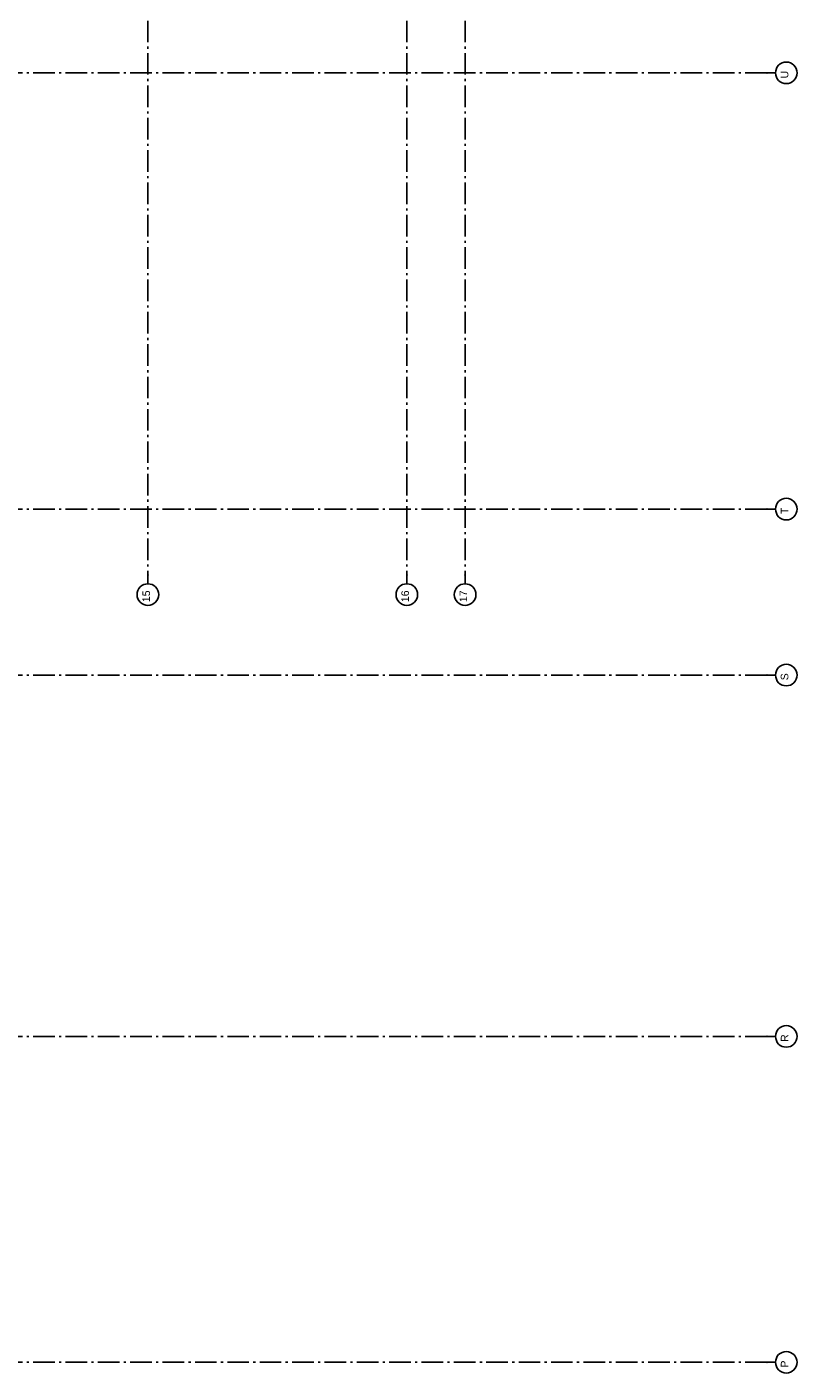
# Model space of a CAD drawing. Header units: millimetres. Extents: x -117798 to 93698, y -84437 to 74219.
# Tile 31 of 34: x 75853 to 93698, y 4433 to 35633. Entities that reach past the tile are written whole.
import ezdxf
from ezdxf.enums import TextEntityAlignment as Align

# ---------------------------------------------------------------- set-up
doc = ezdxf.new("R2010")
doc.units = ezdxf.units.MM
doc.header["$LTSCALE"] = 0.5
doc.header["$MEASUREMENT"] = 0
doc.linetypes.add('Akselinje', pattern=[1500, 1000, -200, 100, -200])
doc.linetypes.add('PLINE', pattern=[0])
doc.layers.add('82-- Modullinjer', color=7, linetype='Continuous')
doc.styles.add('GENERATED_STYLE_1', font='arial.ttf')

# ---------------------------------------------------------------- blocks, each defined once
blk = doc.blocks.new('Standard grid marker[4]', base_point=(93198, 34568))
at = {"layer": '82-- Modullinjer', "linetype": 'Akselinje'}
for q in [(21139, 34565), (93198, 34568)]:
    blk.add_line((92998, 34568), q, dxfattribs=at)
at = {"layer": '82-- Modullinjer', "linetype": 'PLINE'}
blk.add_circle((93448, 34568), 250, dxfattribs=at)
at = {"layer": '82-- Modullinjer', "linetype": 'Akselinje'}
blk.add_point((92998, 34568), dxfattribs=at)
blk.add_point((92998, 34568), dxfattribs=at)
at = {"layer": '82-- Modullinjer', "style": 'GENERATED_STYLE_1'}
for tag, p in [('AC_MarkerText_1_1', (20562, 34525)), ('AC_MarkerText_1_0', (93320, 34528))]:
    blk.add_attdef(tag, text='', height=175, rotation=90, dxfattribs=at).set_placement(p, align=Align.TOP_CENTER)
blk = doc.blocks.new('Standard grid marker[5]', base_point=(93198, 24458))
at = {"layer": '82-- Modullinjer', "linetype": 'Akselinje'}
for q in [(21139, 24458), (93198, 24458)]:
    blk.add_line((92998, 24458), q, dxfattribs=at)
at = {"layer": '82-- Modullinjer', "linetype": 'PLINE'}
blk.add_circle((93448, 24458), 250, dxfattribs=at)
at = {"layer": '82-- Modullinjer', "linetype": 'Akselinje'}
blk.add_point((92998, 24458), dxfattribs=at)
blk.add_point((92998, 24458), dxfattribs=at)
at = {"layer": '82-- Modullinjer', "style": 'GENERATED_STYLE_1'}
for tag, p in [('AC_MarkerText_1_1', (20562, 24418)), ('AC_MarkerText_1_0', (93320, 24418))]:
    blk.add_attdef(tag, text='', height=175, rotation=90, dxfattribs=at).set_placement(p, align=Align.TOP_CENTER)
blk = doc.blocks.new('Standard grid marker[6]', base_point=(93198, 20611))
at = {"layer": '82-- Modullinjer', "linetype": 'Akselinje'}
for q in [(-81321, 20611), (93198, 20611)]:
    blk.add_line((92998, 20611), q, dxfattribs=at)
at = {"layer": '82-- Modullinjer', "linetype": 'PLINE'}
blk.add_circle((93448, 20611), 250, dxfattribs=at)
at = {"layer": '82-- Modullinjer', "linetype": 'Akselinje'}
blk.add_point((92998, 20611), dxfattribs=at)
blk.add_point((92998, 20611), dxfattribs=at)
at = {"layer": '82-- Modullinjer', "style": 'GENERATED_STYLE_1'}
for tag, p in [('AC_MarkerText_1_1', (-81899, 20571)), ('AC_MarkerText_1_0', (93320, 20571))]:
    blk.add_attdef(tag, text='', height=175, rotation=90, dxfattribs=at).set_placement(p, align=Align.TOP_CENTER)
blk = doc.blocks.new('Standard grid marker[7]', base_point=(93198, 4683))
at = {"layer": '82-- Modullinjer', "linetype": 'Akselinje'}
for q in [(-81321, 4683), (93198, 4683)]:
    blk.add_line((92998, 4683), q, dxfattribs=at)
at = {"layer": '82-- Modullinjer', "linetype": 'PLINE'}
blk.add_circle((93448, 4683), 250, dxfattribs=at)
at = {"layer": '82-- Modullinjer', "linetype": 'Akselinje'}
blk.add_point((92998, 4683), dxfattribs=at)
blk.add_point((92998, 4683), dxfattribs=at)
at = {"layer": '82-- Modullinjer', "style": 'GENERATED_STYLE_1'}
for tag, p in [('AC_MarkerText_1_1', (-81899, 4643)), ('AC_MarkerText_1_0', (93320, 4643))]:
    blk.add_attdef(tag, text='', height=175, rotation=90, dxfattribs=at).set_placement(p, align=Align.TOP_CENTER)
blk = doc.blocks.new('Standard grid marker[18]', base_point=(86006, 72727))
at = {"layer": '82-- Modullinjer', "linetype": 'Akselinje'}
for p, q in [((86006, 72527), (86006, 22927)), ((86006, 22927), (86006, 22727))]:
    blk.add_line(p, q, dxfattribs=at)
at = {"layer": '82-- Modullinjer', "linetype": 'PLINE'}
blk.add_circle((86006, 22477), 250, dxfattribs=at)
at = {"layer": '82-- Modullinjer', "linetype": 'Akselinje'}
blk.add_point((86006, 22927), dxfattribs=at)
blk.add_point((86006, 22927), dxfattribs=at)
at = {"layer": '82-- Modullinjer', "style": 'GENERATED_STYLE_1'}
for tag, p in [('AC_MarkerText_1_0', (85878, 72937)), ('AC_MarkerText_1_1', (85878, 22437))]:
    blk.add_attdef(tag, text='', height=175, rotation=90, dxfattribs=at).set_placement(p, align=Align.TOP_CENTER)
blk = doc.blocks.new('Standard grid marker[21]', base_point=(93198, 12236))
at = {"layer": '82-- Modullinjer', "linetype": 'Akselinje'}
for q in [(-81321, 12236), (93198, 12236)]:
    blk.add_line((92998, 12236), q, dxfattribs=at)
at = {"layer": '82-- Modullinjer', "linetype": 'PLINE'}
blk.add_circle((93448, 12236), 250, dxfattribs=at)
at = {"layer": '82-- Modullinjer', "linetype": 'Akselinje'}
blk.add_point((92998, 12236), dxfattribs=at)
blk.add_point((92998, 12236), dxfattribs=at)
at = {"layer": '82-- Modullinjer', "style": 'GENERATED_STYLE_1'}
for tag, p in [('AC_MarkerText_1_1', (-81899, 12196)), ('AC_MarkerText_1_0', (93320, 12196))]:
    blk.add_attdef(tag, text='', height=175, rotation=90, dxfattribs=at).set_placement(p, align=Align.TOP_CENTER)
blk = doc.blocks.new('Standard grid marker[55]', base_point=(78656, 72727))
at = {"layer": '82-- Modullinjer', "linetype": 'Akselinje'}
for p, q in [((78656, 72527), (78656, 22927)), ((78656, 22927), (78656, 22727))]:
    blk.add_line(p, q, dxfattribs=at)
at = {"layer": '82-- Modullinjer', "linetype": 'PLINE'}
blk.add_circle((78656, 22477), 250, dxfattribs=at)
at = {"layer": '82-- Modullinjer', "linetype": 'Akselinje'}
blk.add_point((78656, 22927), dxfattribs=at)
blk.add_point((78656, 22927), dxfattribs=at)
at = {"layer": '82-- Modullinjer', "style": 'GENERATED_STYLE_1'}
for tag, p in [('AC_MarkerText_1_0', (78528, 72937)), ('AC_MarkerText_1_1', (78528, 22437))]:
    blk.add_attdef(tag, text='', height=175, rotation=90, dxfattribs=at).set_placement(p, align=Align.TOP_CENTER)
blk = doc.blocks.new('Standard grid marker[56]', base_point=(84656, 72727))
at = {"layer": '82-- Modullinjer', "linetype": 'Akselinje'}
for p, q in [((84656, 72527), (84656, 22927)), ((84656, 22927), (84656, 22727))]:
    blk.add_line(p, q, dxfattribs=at)
at = {"layer": '82-- Modullinjer', "linetype": 'PLINE'}
blk.add_circle((84656, 22477), 250, dxfattribs=at)
at = {"layer": '82-- Modullinjer', "linetype": 'Akselinje'}
blk.add_point((84656, 22927), dxfattribs=at)
blk.add_point((84656, 22927), dxfattribs=at)
at = {"layer": '82-- Modullinjer', "style": 'GENERATED_STYLE_1'}
for tag, p in [('AC_MarkerText_1_0', (84528, 72937)), ('AC_MarkerText_1_1', (84528, 22437))]:
    blk.add_attdef(tag, text='', height=175, rotation=90, dxfattribs=at).set_placement(p, align=Align.TOP_CENTER)

msp = doc.modelspace()

# ---------------------------------------------------------------- block references
at = {"layer": '82-- Modullinjer', "linetype": 'PLINE'}
ref = msp.add_blockref('Standard grid marker[55]', (78655.8, 72726.6), dxfattribs=at)
ref.add_attrib('AC_MarkerText_1_1', '15', dxfattribs={"color": 7, "height": 175, "rotation": 90, "style": 'GENERATED_STYLE_1'}).set_placement((78528.3, 22436.6), align=Align.TOP_CENTER)
ref = msp.add_blockref('Standard grid marker[56]', (84655.8, 72726.6), dxfattribs=at)
ref.add_attrib('AC_MarkerText_1_1', '16', dxfattribs={"color": 7, "height": 175, "rotation": 90, "style": 'GENERATED_STYLE_1'}).set_placement((84528.3, 22436.6), align=Align.TOP_CENTER)
ref = msp.add_blockref('Standard grid marker[18]', (86005.8, 72726.6), dxfattribs=at)
ref.add_attrib('AC_MarkerText_1_1', '17', dxfattribs={"color": 7, "height": 175, "rotation": 90, "style": 'GENERATED_STYLE_1'}).set_placement((85878.3, 22436.6), align=Align.TOP_CENTER)
ref = msp.add_blockref('Standard grid marker[4]', (93197.6, 34568.3), dxfattribs=at)
ref.add_attrib('AC_MarkerText_1', 'U', dxfattribs={"color": 7, "height": 175, "rotation": 90, "style": 'GENERATED_STYLE_1'}).set_placement((93320.1, 34528.3), align=Align.TOP_CENTER)
ref = msp.add_blockref('Standard grid marker[5]', (93197.6, 24457.6), dxfattribs=at)
ref.add_attrib('AC_MarkerText_1', 'T', dxfattribs={"color": 7, "height": 175, "rotation": 90, "style": 'GENERATED_STYLE_1'}).set_placement((93320.1, 24417.6), align=Align.TOP_CENTER)
ref = msp.add_blockref('Standard grid marker[6]', (93197.6, 20610.6), dxfattribs=at)
ref.add_attrib('AC_MarkerText_1', 'S', dxfattribs={"color": 7, "height": 175, "rotation": 90, "style": 'GENERATED_STYLE_1'}).set_placement((93320.1, 20570.6), align=Align.TOP_CENTER)
ref = msp.add_blockref('Standard grid marker[21]', (93197.6, 12235.6), dxfattribs=at)
ref.add_attrib('AC_MarkerText_1', 'R', dxfattribs={"color": 7, "height": 175, "rotation": 90, "style": 'GENERATED_STYLE_1'}).set_placement((93320.1, 12195.6), align=Align.TOP_CENTER)
ref = msp.add_blockref('Standard grid marker[7]', (93197.6, 4683.1), dxfattribs=at)
ref.add_attrib('AC_MarkerText_1', 'P', dxfattribs={"color": 7, "height": 175, "rotation": 90, "style": 'GENERATED_STYLE_1'}).set_placement((93320.1, 4643.1), align=Align.TOP_CENTER)

doc.saveas('drawing.dxf')
